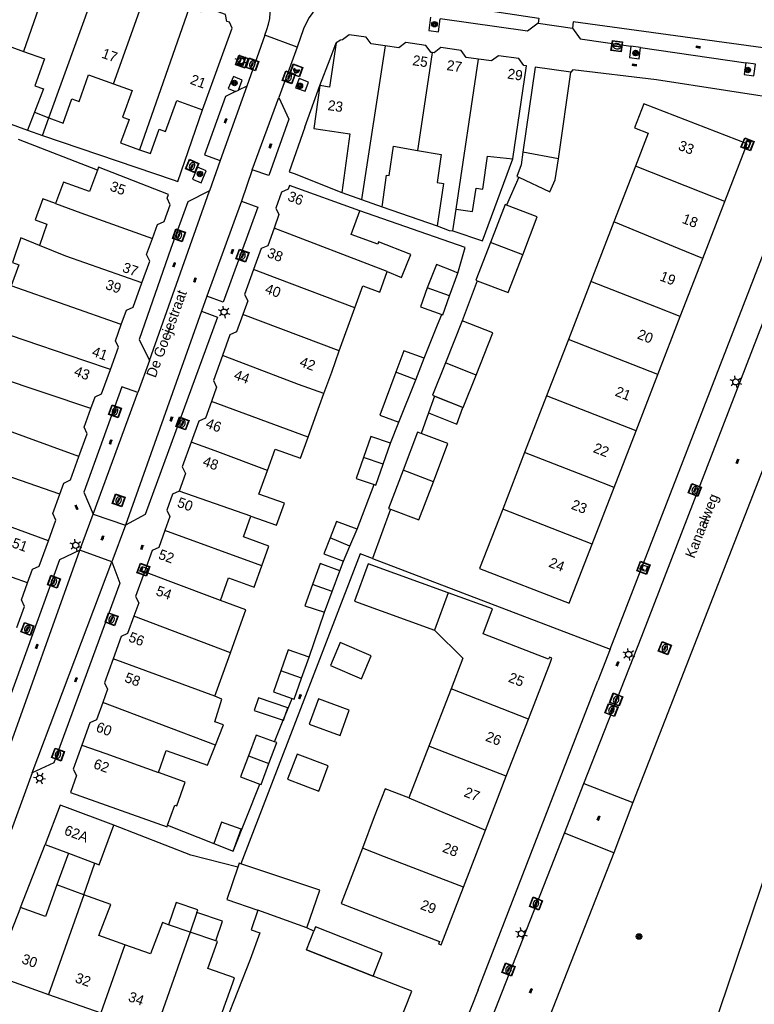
# Model space of a CAD drawing. Header units: metres. Extents: x 93870 to 95789, y 463036 to 464040.
# Tile 182 of 256: x 95074 to 95146, y 463090 to 463187. Entities that reach past the tile are written whole.
import ezdxf
from ezdxf.enums import TextEntityAlignment as Align

# ---------------------------------------------------------------- set-up
doc = ezdxf.new("R2010")
doc.units = ezdxf.units.M
doc.header["$LTSCALE"] = 25.4
for name, color, linetype in [('B_BEBOUWINGSGRENS_0', 1, 'Continuous'), ('B_LUIFEL_1', 200, 'Continuous'), ('B_TUSSENMUUR_0', 7, 'Continuous'), ('Q_BETAALAUTOMAAT_0', 7, 'Continuous'), ('Q_BOOM_0', 3, 'Continuous'), ('Q_BRANDKRAAN_0', 5, 'Continuous'), ('Q_CAI-KAST_0', 10, 'Continuous'), ('Q_INSPECTIE_OF_RIOOLPUT_0', 253, 'Continuous'), ('Q_KOLK_0', 254, 'Continuous'), ('Q_LICHTMAST_0', 2, 'Continuous'), ('Q_STRAATNAAMBORD_0', 7, 'Continuous'), ('S_GBKN_SYMBOOL_OV_GROOT_0', 7, 'Continuous'), ('T_CULTUURGRENS_0', 76, 'Continuous'), ('T_HEK_0', 57, 'Continuous'), ('T_MUUR_30CM_0', 10, 'Continuous'), ('V_WEGGRENS_0', 7, 'Continuous'), ('Z_GBKN_HUISNUMMER_0', 252, 'Continuous'), ('Z_STRAATNAAM_0', 252, 'Continuous')]:
    doc.layers.add(name, color=color, linetype=linetype)

# ---------------------------------------------------------------- blocks, each defined once
blk = doc.blocks.new('Q_STRAATNAAMBORD')
for points in [[(-0.5, 0.5), (0.5, 0.5), (0.5, -0.5), (-0.5, -0.5)], [(-0.369, 0.22), (0.358, 0.22), (0.358, -0.214), (-0.369, -0.214)]]:
    blk.add_lwpolyline(points, close=True)
for points in [[(-0.442, 0.464), (0.438, 0.464, -0.414214), (0.459, 0.442), (0.459, -0.437, -0.414214), (0.438, -0.459), (-0.442, -0.459, -0.414214), (-0.463, -0.437), (-0.463, 0.442), (-0.463, 0.444), (-0.463, 0.446), (-0.463, 0.448), (-0.462, 0.45), (-0.461, 0.451), (-0.46, 0.453), (-0.459, 0.455), (-0.458, 0.456), (-0.457, 0.457), (-0.456, 0.459), (-0.454, 0.46), (-0.453, 0.461), (-0.451, 0.462), (-0.449, 0.462), (-0.447, 0.463), (-0.446, 0.463), (-0.444, 0.464), (-0.442, 0.464)], [(-0.287, 0.16), (0.281, 0.16, -0.414214), (0.303, 0.139), (0.303, -0.134, -0.414214), (0.281, -0.156), (-0.287, -0.156, -0.414214), (-0.308, -0.134), (-0.308, 0.139), (-0.308, 0.14), (-0.308, 0.142), (-0.307, 0.144), (-0.307, 0.146), (-0.306, 0.148), (-0.305, 0.149), (-0.304, 0.151), (-0.303, 0.152), (-0.302, 0.154), (-0.3, 0.155), (-0.299, 0.156), (-0.297, 0.157), (-0.296, 0.158), (-0.294, 0.159), (-0.292, 0.159), (-0.29, 0.16), (-0.288, 0.16), (-0.287, 0.16)]]:
    blk.add_lwpolyline(points, format="xyb")
blk = doc.blocks.new('Q_CAI-KAST')
for points in [[(-0.5, 0.5), (0.5, 0.5), (0.5, -0.5), (-0.5, -0.5)], [(-0.262, 0.264), (0.25, 0.264), (0.25, 0.187), (-0.262, 0.187)], [(-0.262, 0.107), (0.25, 0.107), (0.25, -0.332), (-0.262, -0.332)]]:
    blk.add_lwpolyline(points, close=True)
blk.add_lwpolyline([(-0.442, 0.464), (0.438, 0.464, -0.414214), (0.459, 0.442), (0.459, -0.437, -0.414214), (0.438, -0.459), (-0.442, -0.459, -0.414214), (-0.463, -0.437), (-0.463, 0.442), (-0.463, 0.444), (-0.463, 0.446), (-0.463, 0.448), (-0.462, 0.45), (-0.461, 0.451), (-0.46, 0.453), (-0.459, 0.455), (-0.458, 0.456), (-0.457, 0.457), (-0.456, 0.459), (-0.454, 0.46), (-0.453, 0.461), (-0.451, 0.462), (-0.449, 0.462), (-0.447, 0.463), (-0.446, 0.463), (-0.444, 0.464), (-0.442, 0.464)], format="xyb")
blk.add_circle((-0.177, -0.034), 0.0354)
blk = doc.blocks.new('Q_LICHTMAST')
for points in [[(-0.26, 0.15), (-0.52, 0.3)], [(0, 0.3), (0, 0.6)], [(0.26, 0.15), (0.52, 0.3)], [(-0.26, -0.15), (-0.52, -0.3)], [(0, -0.3), (0, -0.6)], [(0.26, -0.15), (0.52, -0.3)]]:
    blk.add_lwpolyline(points)
blk.add_circle((0, 0), 0.3)
blk = doc.blocks.new('Q_KOLK')
blk.add_lwpolyline([(-0.5, 0.5), (0.5, 0.5), (0.5, -0.5), (-0.5, -0.5)], close=True)
for points in [[(-0.442, 0.464), (0.438, 0.464, -0.414214), (0.459, 0.442), (0.459, -0.437, -0.414214), (0.438, -0.459), (-0.442, -0.459, -0.414214), (-0.463, -0.437), (-0.463, 0.442, -0.414214), (-0.442, 0.464)], [(-0.345, 0.105, 0.380426), (-0.276, -0.18)], [(-0.008, 0.266, 0.240218), (-0.345, 0.105)], [(-0.194, 0.045, 0.853344), (-0.194, -0.032)], [(0.331, 0.111, 0.240191), (-0.008, 0.266)], [(0.185, -0.032, 0.849746), (0.185, 0.045)], [(0.267, -0.176, 0.380426), (0.331, 0.111)], [(-0.276, -0.18, 0.148452), (0.012, -0.257)], [(0.012, -0.257, 0.131742), (0.267, -0.176)]]:
    blk.add_lwpolyline(points, format="xyb")
for points in [[(-0.194, 0.045), (0.185, 0.045)], [(0.185, -0.032), (-0.194, -0.032)]]:
    blk.add_lwpolyline(points)
blk = doc.blocks.new('Q_BRANDKRAAN')
blk.add_lwpolyline([(-0.5, 0.5), (0.5, 0.5), (0.5, -0.5), (-0.5, -0.5)], close=True)
for points in [[(-0.442, 0.464), (0.438, 0.464, -0.414214), (0.459, 0.442), (0.459, -0.437, -0.414214), (0.438, -0.459), (-0.442, -0.459, -0.414214), (-0.463, -0.437), (-0.463, 0.442), (-0.463, 0.444), (-0.463, 0.446), (-0.463, 0.448), (-0.462, 0.45), (-0.461, 0.451), (-0.46, 0.453), (-0.459, 0.455), (-0.458, 0.456), (-0.457, 0.457), (-0.456, 0.459), (-0.454, 0.46), (-0.453, 0.461), (-0.451, 0.462), (-0.449, 0.462), (-0.447, 0.463), (-0.446, 0.463), (-0.444, 0.464), (-0.442, 0.464)], [(-0.345, 0.105, 0.380426), (-0.276, -0.18)], [(-0.008, 0.266, 0.240218), (-0.345, 0.105)], [(-0.194, 0.045, 0.853344), (-0.194, -0.032)], [(0.331, 0.111, 0.240191), (-0.008, 0.266)], [(0.185, -0.032, 0.849746), (0.185, 0.045)], [(0.267, -0.176, 0.380426), (0.331, 0.111)], [(-0.276, -0.18, 0.148452), (0.012, -0.257)], [(0.012, -0.257, 0.131742), (0.267, -0.176)]]:
    blk.add_lwpolyline(points, format="xyb")
for points in [[(-0.194, 0.045), (0.185, 0.045)], [(0.185, -0.032), (-0.194, -0.032)]]:
    blk.add_lwpolyline(points)
blk = doc.blocks.new('Q_INSPECTIE_OF_RIOOLPUT')
blk.add_lwpolyline([(-0.5, 0.5), (0.5, 0.5), (0.5, -0.5), (-0.5, -0.5)], close=True)
for points in [[(-0.442, 0.464), (0.438, 0.464, -0.414214), (0.459, 0.442), (0.459, -0.437, -0.414214), (0.438, -0.459), (-0.442, -0.459, -0.414214), (-0.463, -0.437), (-0.463, 0.442), (-0.463, 0.444), (-0.463, 0.446), (-0.463, 0.448), (-0.462, 0.45), (-0.461, 0.451), (-0.46, 0.453), (-0.459, 0.455), (-0.458, 0.456), (-0.457, 0.457), (-0.456, 0.459), (-0.454, 0.46), (-0.453, 0.461), (-0.451, 0.462), (-0.449, 0.462), (-0.447, 0.463), (-0.446, 0.463), (-0.444, 0.464), (-0.442, 0.464)], [(-0.345, 0.105, 0.380426), (-0.276, -0.18)], [(-0.008, 0.266, 0.240218), (-0.345, 0.105)], [(-0.194, 0.045, 0.853344), (-0.194, -0.032)], [(0.331, 0.111, 0.240191), (-0.008, 0.266)], [(0.185, -0.032, 0.849746), (0.185, 0.045)], [(0.267, -0.176, 0.380426), (0.331, 0.111)], [(-0.276, -0.18, 0.148452), (0.012, -0.257)], [(0.012, -0.257, 0.131742), (0.267, -0.176)]]:
    blk.add_lwpolyline(points, format="xyb")
for points in [[(-0.194, 0.045), (0.185, 0.045)], [(0.185, -0.032), (-0.194, -0.032)]]:
    blk.add_lwpolyline(points)
blk = doc.blocks.new('Q_BETAALAUTOMAAT')
blk.add_lwpolyline([(-0.5, 0.5), (0.5, 0.5), (0.5, -0.5), (-0.5, -0.5)], close=True)
for points in [[(-0.442, 0.464), (0.438, 0.464, -0.414214), (0.459, 0.442), (0.459, -0.437, -0.414214), (0.438, -0.459), (-0.442, -0.459, -0.414214), (-0.463, -0.437), (-0.463, 0.442), (-0.463, 0.444), (-0.463, 0.446), (-0.463, 0.448), (-0.462, 0.45), (-0.461, 0.451), (-0.46, 0.453), (-0.459, 0.455), (-0.458, 0.456), (-0.457, 0.457), (-0.456, 0.459), (-0.454, 0.46), (-0.453, 0.461), (-0.451, 0.462), (-0.449, 0.462), (-0.447, 0.463), (-0.446, 0.463), (-0.444, 0.464), (-0.442, 0.464)], [(-0.203, 0.032, 0.050902), (-0.201, -0.03)], [(-0.002, 0.295, 0.299915), (-0.19, 0.099)], [(-0.112, 0.032, 0.069027), (-0.112, -0.03)], [(0.002, 0.2, 0.158079), (-0.093, 0.099)], [(0.146, 0.286, 0.138529), (-0.002, 0.295)], [(0.137, 0.201, 0.200552), (0.002, 0.2)], [(-0.185, -0.097, 0.345501), (0.016, -0.284)], [(-0.091, -0.097, 0.158478), (0.007, -0.196)], [(0.007, -0.196, 0.260272), (0.133, -0.183)], [(0.016, -0.284, 0.17253), (0.151, -0.265)]]:
    blk.add_lwpolyline(points, format="xyb")
for points in [[(-0.203, 0.032), (-0.268, 0.032), (-0.268, 0.099)], [(-0.268, 0.099), (-0.19, 0.099)], [(0.057, 0.032), (-0.112, 0.032)], [(-0.093, 0.099), (0.057, 0.099)], [(0.057, 0.099), (0.057, 0.032)], [(0.146, 0.286), (0.137, 0.201)], [(-0.185, -0.097), (-0.268, -0.097), (-0.268, -0.03)], [(-0.268, -0.03), (-0.201, -0.03)], [(-0.112, -0.03), (0.057, -0.03)], [(0.057, -0.097), (-0.091, -0.097)], [(0.057, -0.03), (0.057, -0.097)], [(0.133, -0.183), (0.151, -0.265)]]:
    blk.add_lwpolyline(points)
blk = doc.blocks.new('Q_BOOM')
for radius in [0.27, 0.18, 0.09]:
    blk.add_circle((0, 0), radius)
blk = doc.blocks.new('S_GBKN_SYMBOOL_OV_GROOT')
for points in [[(-0.21875, 0.0625), (0.21875, 0.0625)], [(-0.21875, 0), (0.21875, 0)], [(-0.1875, 0.0625), (-0.1875, 0)], [(-0.125, 0.09375), (-0.125, 0.0625)], [(-0.125, 0), (-0.125, -0.0625)], [(-0.0625, 0.0625), (-0.0625, 0)], [(0, 0.09375), (0, 0.0625)], [(0, 0), (0, -0.0625)], [(0.0625, 0.0625), (0.0625, 0)], [(0.125, 0.09375), (0.125, 0.0625)], [(0.125, 0), (0.125, -0.0625)], [(0.1875, 0.0625), (0.1875, 0)], [(-0.21875, -0.0625), (0.21875, -0.0625)], [(-0.1875, -0.0625), (-0.1875, -0.09375)], [(-0.0625, -0.0625), (-0.0625, -0.09375)], [(0.0625, -0.0625), (0.0625, -0.09375)], [(0.1875, -0.0625), (0.1875, -0.09375)]]:
    blk.add_lwpolyline(points)

msp = doc.modelspace()

# ---------------------------------------------------------------- linework, layer by layer
at = {"layer": 'B_BEBOUWINGSGRENS_0'}
for p, q in [((95091.529, 463177.987), (95094.429, 463186.017)), ((95121.99, 463173.2), (95123.348, 463182.312)), ((95124.185, 463182.195), (95122.977, 463173.823)), ((95127.7, 463181.7), (95124.185, 463182.195)), ((95126.47, 463173.196), (95127.7, 463181.7)), ((95103.06, 463180.39), (95102.44, 463176.16)), ((95075.018, 463177.77), (95076.419, 463177.217)), ((95142.825, 463169.006), (95145.02, 463174.67)), ((95134.049, 463172.471), (95131.926, 463166.989)), ((95106.96, 463168.07), (95100.06, 463170.56)), ((95105.202, 463169.89), (95107.133, 463169.197)), ((95107.133, 463169.197), (95109.16, 463168.47)), ((95116.113, 463166.107), (95116.433, 463168.247)), ((95140.657, 463163.411), (95142.825, 463169.006)), ((95131.926, 463166.989), (95129.662, 463161.145)), ((95138.444, 463157.703), (95140.657, 463163.411)), ((95115.787, 463159.712), (95116.6, 463161.97)), ((95129.662, 463161.145), (95127.452, 463155.44)), ((95104.957, 463154.314), (95106.487, 463158.563)), ((95136.237, 463152.006), (95138.444, 463157.703)), ((95117.022, 463157.288), (95115.371, 463153.157)), ((95127.452, 463155.44), (95125.311, 463149.912)), ((95112.46, 463151.484), (95113.3, 463153.59)), ((95134.096, 463146.481), (95136.237, 463152.006)), ((95110.8, 463147.309), (95112.46, 463151.484)), ((95125.311, 463149.912), (95123.155, 463144.347)), ((95131.936, 463140.91), (95134.096, 463146.481)), ((95109.259, 463143.183), (95109.98, 463145.24)), ((95123.155, 463144.347), (95120.999, 463138.781)), ((95129.777, 463135.338), (95131.936, 463140.91)), ((95106.002, 463135.144), (95106.704, 463136.804)), ((95105.368, 463133.661), (95106.002, 463135.144)), ((95104.254, 463130.681), (95104.996, 463132.702)), ((95103.511, 463128.659), (95104.254, 463130.681)), ((95114.31, 463126.88), (95117.077, 463124.126)), ((95101.26, 463122.165), (95101.99, 463124.23)), ((95117.077, 463124.126), (95115.93, 463121.117)), ((95115.93, 463121.117), (95113.76, 463115.511)), ((95121.356, 463112.55), (95123.522, 463118.147)), ((95113.76, 463115.511), (95111.79, 463110.42)), ((95089.83, 463111.95), (95087.19, 463112.9)), ((95119.299, 463107.233), (95121.356, 463112.55)), ((95082.83, 463107.721), (95078.013, 463109.53)), ((95117.137, 463101.644), (95119.299, 463107.233)), ((95076.089, 463105.832), (95078.38, 463104.972)), ((95092.638, 463105.941), (95094.529, 463105.192)), ((95078.38, 463104.972), (95080.956, 463104.004)), ((95079.862, 463100.905), (95077.217, 463101.875)), ((95073.649, 463099.633), (95071.03, 463093.017)), ((95088.941, 463100.133), (95088.195, 463097.958)), ((95101.762, 463097.646), (95096.96, 463099.37)), ((95090.316, 463097.23), (95088.195, 463097.958)), ((95102.457, 463097.336), (95101.762, 463097.646)), ((95092.832, 463096.367), (95090.316, 463097.23)), ((95101.73, 463095.5), (95102.457, 463097.336)), ((95108.276, 463092.917), (95101.73, 463095.5)), ((95071.03, 463093.017), (95076.405, 463091.109)), ((95076.405, 463091.109), (95081.529, 463089.29))]:
    msp.add_line(p, q, dxfattribs=at)
for points in [[(95094.429, 463186.017), (95094.159, 463186.597), (95093.919, 463186.687), (95093.779, 463187.377), (95091.899, 463188.057), (95091.359, 463187.607), (95090.229, 463188.018)], [(95109.447, 463184.28), (95108.1, 463184.47), (95107.59, 463185.15), (95105.93, 463185.38), (95105.26, 463184.87), (95105.07, 463184.84), (95104.65, 463184.57)], [(95068.503, 463178.116), (95069.969, 463182.207), (95070.709, 463181.937), (95071.659, 463184.567), (95073.958, 463183.737)], [(95073.958, 463183.737), (95076.009, 463182.997), (95075.057, 463180.371), (95075.905, 463180.064), (95075.018, 463177.77)], [(95104.65, 463184.57), (95104.01, 463180.24), (95103.06, 463180.39)], [(95114.069, 463183.627), (95113.97, 463183.64), (95113.46, 463184.32), (95111.48, 463184.6), (95110.8, 463184.09), (95109.447, 463184.28)], [(95118.639, 463182.979), (95117.43, 463183.15), (95116.92, 463183.83), (95114.94, 463184.11), (95114.27, 463183.6), (95114.069, 463183.627)], [(95123.348, 463182.312), (95123.08, 463182.35), (95122.57, 463183.03), (95120.59, 463183.31), (95119.91, 463182.8), (95118.639, 463182.979)], [(95076.419, 463177.217), (95077.849, 463176.697), (95078.699, 463179.067), (95079.399, 463178.817), (95080.339, 463181.447), (95082.791, 463180.565)], [(95082.791, 463180.565), (95084.619, 463179.907), (95083.679, 463177.277), (95084.309, 463177.057), (95083.479, 463174.747), (95085.354, 463174.075)], [(95085.354, 463174.075), (95086.409, 463173.697), (95087.279, 463176.097), (95087.899, 463175.877), (95088.989, 463178.907), (95091.529, 463177.987)], [(95145.02, 463174.67), (95134.85, 463178.6), (95133.94, 463176.23), (95135.3, 463175.7), (95134.049, 463172.471)], [(95102.44, 463176.16), (95105.98, 463175.63), (95105.202, 463169.89)], [(95109.16, 463168.47), (95109.6, 463171.59), (95109.85, 463171.55), (95110.27, 463174.44), (95112.635, 463174.017)], [(95112.635, 463174.017), (95114.97, 463173.6), (95114.57, 463170.85), (95115.19, 463170.76), (95114.58, 463166.6)], [(95116.433, 463168.247), (95118.049, 463168.005), (95118.39, 463170.29), (95119.04, 463170.2), (95119.51, 463173.44), (95121.99, 463173.2)], [(95122.977, 463173.823), (95122.8, 463172.6), (95122.4, 463171.45), (95122.57, 463171.371)], [(95122.57, 463171.371), (95125.63, 463169.95), (95126.17, 463171.12), (95126.47, 463173.196)], [(95088.17, 463169.69), (95081.31, 463172.36), (95081.203, 463172.065)], [(95081.203, 463172.065), (95080.44, 463169.97), (95077.88, 463170.9), (95077.101, 463168.784)], [(95100.06, 463170.56), (95099.93, 463170.2), (95099.28, 463169.91), (95098.72, 463168.34), (95099.03, 463167.71), (95098.556, 463166.39)], [(95077.101, 463168.784), (95075.84, 463169.24), (95075.1, 463167.19), (95076.254, 463166.772), (95075.515, 463164.684)], [(95086.602, 463165.363), (95087.1, 463166.74), (95087.75, 463167.04), (95088.35, 463168.68), (95088.04, 463169.32), (95088.17, 463169.69)], [(95121.373, 463168.645), (95121.23, 463168.7), (95119.805, 463164.98)], [(95122.965, 463163.77), (95124.39, 463167.49), (95121.373, 463168.645)], [(95109.66, 463162.11), (95111.078, 463161.53), (95111.996, 463163.775), (95108.82, 463165.02), (95108.75, 463164.81), (95106.13, 463165.75), (95106.96, 463168.07)], [(95098.556, 463166.39), (95097.93, 463164.65), (95097.28, 463164.37), (95096.539, 463162.312)], [(95114.58, 463166.6), (95115.75, 463166.16), (95116.113, 463166.107)], [(95075.515, 463164.684), (95073.696, 463165.419), (95072.883, 463163.013), (95073.5, 463162.78), (95072.75, 463160.7)], [(95085.566, 463160.993), (95086.34, 463163.14), (95086.03, 463163.78), (95086.602, 463165.363)], [(95119.805, 463164.98), (95118.38, 463161.26), (95118.503, 463161.213)], [(95118.503, 463161.213), (95121.54, 463160.05), (95122.965, 463163.77)], [(95116.6, 463161.97), (95116.173, 463162.137), (95114.499, 463162.793), (95113.6, 463160.5)], [(95096.539, 463162.312), (95095.66, 463159.87), (95095.97, 463159.23), (95095.484, 463157.888)], [(95106.487, 463158.563), (95107.257, 463160.702), (95108.93, 463160.1), (95109.66, 463162.11)], [(95083.55, 463156.922), (95084.06, 463158.33), (95084.71, 463158.62), (95085.566, 463160.993)], [(95113.6, 463160.5), (95112.94, 463158.65), (95115.015, 463157.898)], [(95115.015, 463157.898), (95115.12, 463157.86), (95115.787, 463159.712)], [(95095.484, 463157.888), (95094.87, 463156.19), (95094.22, 463155.9), (95093.484, 463153.854)], [(95082.483, 463152.477), (95083.28, 463154.67), (95082.97, 463155.32), (95083.55, 463156.922)], [(95118.393, 463151.951), (95120.041, 463156.082), (95117.022, 463157.288)], [(95093.484, 463153.854), (95092.6, 463151.4), (95092.91, 463150.77), (95092.4, 463149.343)], [(95103.45, 463150.131), (95104.21, 463152.24), (95104.957, 463154.314)], [(95113.3, 463153.59), (95111.29, 463154.33), (95110.515, 463152.218)], [(95115.371, 463153.157), (95114.1, 463149.97), (95114.302, 463149.889)], [(95080.556, 463148.668), (95080.97, 463149.81), (95081.62, 463150.1), (95082.483, 463152.477)], [(95110.515, 463152.218), (95108.948, 463148.01), (95110.8, 463147.309)], [(95114.302, 463149.889), (95117.12, 463148.76), (95118.393, 463151.951)], [(95101.906, 463145.848), (95102.6, 463147.78), (95103.45, 463150.131)], [(95092.4, 463149.343), (95091.82, 463147.72), (95091.17, 463147.43), (95090.424, 463145.365)], [(95079.392, 463143.942), (95080.2, 463146.18), (95079.89, 463146.83), (95080.556, 463148.668)], [(95112.993, 463146.213), (95112.63, 463146.35), (95111.215, 463142.595)], [(95114.194, 463141.472), (95115.61, 463145.23), (95112.993, 463146.213)], [(95090.424, 463145.365), (95089.54, 463142.92), (95089.85, 463142.28), (95089.22, 463140.54)], [(95097.902, 463142.585), (95098.66, 463144.68), (95101.16, 463143.77), (95101.906, 463145.848)], [(95109.98, 463145.24), (95108.06, 463145.91), (95107.34, 463143.855)], [(95077.512, 463140.243), (95077.91, 463141.34), (95078.56, 463141.64), (95079.392, 463143.942)], [(95107.34, 463143.855), (95106.62, 463141.8), (95108.379, 463141.186)], [(95108.379, 463141.186), (95108.54, 463141.13), (95109.259, 463143.183)], [(95096.28, 463138.09), (95098.78, 463137.19), (95099.56, 463139.36), (95097.06, 463140.26), (95097.902, 463142.585)], [(95111.215, 463142.595), (95109.8, 463138.84), (95109.969, 463138.777)], [(95109.969, 463138.777), (95112.78, 463137.72), (95114.194, 463141.472)], [(95076.397, 463135.671), (95077.13, 463137.69), (95076.82, 463138.34), (95077.512, 463140.243)], [(95089.22, 463140.54), (95088.58, 463140.25), (95088.01, 463138.69), (95088.33, 463138.05), (95087.834, 463136.676)], [(95120.999, 463138.781), (95118.74, 463132.95), (95127.53, 463129.54), (95129.777, 463135.338)], [(95097.342, 463133.211), (95098.04, 463135.15), (95095.54, 463136.05), (95096.28, 463138.09)], [(95106.704, 463136.804), (95104.697, 463137.546), (95104.071, 463135.96)], [(95087.834, 463136.676), (95087.23, 463135), (95086.58, 463134.72), (95085.824, 463132.625)], [(95074.354, 463131.528), (95074.84, 463132.87), (95075.49, 463133.17), (95076.397, 463135.671)], [(95104.071, 463135.96), (95103.445, 463134.374), (95105.368, 463133.661)], [(95104.996, 463132.702), (95103.089, 463133.428), (95102.338, 463131.385)], [(95085.824, 463132.625), (95084.95, 463130.2), (95085.26, 463129.57), (95084.793, 463128.276)], [(95093.294, 463129.816), (95094.09, 463132.02), (95096.59, 463131.12), (95097.342, 463133.211)], [(95115.64, 463130.559), (95107.78, 463133.4), (95106.45, 463129.73), (95114.31, 463126.88)], [(95073.308, 463127.15), (95074.06, 463129.22), (95073.75, 463129.86), (95074.354, 463131.528)], [(95102.338, 463131.385), (95101.568, 463129.29), (95103.511, 463128.659)], [(95123.522, 463118.147), (95125.685, 463123.739), (95125.84, 463124.14), (95125.59, 463124.24), (95125.51, 463124.03), (95119.094, 463126.518), (95120.006, 463128.981), (95115.64, 463130.559)], [(95094.263, 463124.664), (95094.99, 463126.68), (95095.781, 463128.881), (95093.294, 463129.816)], [(95084.793, 463128.276), (95084.17, 463126.55), (95083.53, 463126.26), (95082.746, 463124.089)], [(95101.99, 463124.23), (95099.94, 463124.96), (95099.21, 463122.895)], [(95108.1, 463124.36), (95105.05, 463125.67), (95104.09, 463123.42)], [(95082.746, 463124.089), (95081.89, 463121.72), (95082.2, 463121.08), (95081.732, 463119.776)], [(95092.722, 463120.393), (95093.54, 463122.66), (95094.263, 463124.664)], [(95104.09, 463123.42), (95107.15, 463122.12), (95108.1, 463124.36)], [(95099.21, 463122.895), (95098.48, 463120.83), (95100.343, 463120.167)], [(95100.343, 463120.167), (95100.53, 463120.1), (95101.26, 463122.165)], [(95092.8, 463115.606), (95093.59, 463117.59), (95092.743, 463117.897), (95093.434, 463120.119), (95092.722, 463120.393)], [(95105.93, 463119.03), (95102.9, 463120.14), (95102, 463117.66)], [(95081.732, 463119.776), (95081.12, 463118.07), (95080.47, 463117.79), (95079.683, 463115.606)], [(95102, 463117.66), (95105.03, 463116.55), (95105.93, 463119.03)], [(95098.585, 463115.933), (95096.8, 463116.59), (95096.035, 463114.53)], [(95079.683, 463115.606), (95078.83, 463113.24), (95079.14, 463112.61), (95078.55, 463110.96)], [(95087.19, 463112.9), (95087.97, 463115.08), (95092.01, 463113.62), (95092.8, 463115.606)], [(95098.04, 463113.785), (95098.81, 463115.85), (95098.585, 463115.933)], [(95096.035, 463114.53), (95095.27, 463112.47), (95097.143, 463111.768)], [(95103.88, 463113.55), (95100.81, 463114.71), (95099.88, 463112.25)], [(95097.143, 463111.768), (95097.27, 463111.72), (95098.04, 463113.785)], [(95099.88, 463112.25), (95102.94, 463111.09), (95103.88, 463113.55)], [(95088.101, 463107.74), (95088.8, 463109.7), (95088.99, 463109.63), (95089.83, 463111.95)], [(95111.79, 463110.42), (95109.47, 463111.32), (95108.39, 463108.54), (95107.238, 463105.465)], [(95078.55, 463110.96), (95088.04, 463107.57), (95088.101, 463107.74)], [(95078.013, 463109.53), (95077.541, 463109.707), (95076.089, 463105.832)], [(95080.956, 463104.004), (95081.375, 463103.847), (95082.83, 463107.721)], [(95094.529, 463105.192), (95095.31, 463107.334), (95093.399, 463108.016), (95092.638, 463105.941)], [(95107.238, 463105.465), (95105.14, 463100.035), (95114.78, 463096.3), (95114.7, 463096.09), (95114.95, 463095.99), (95117.137, 463101.644)], [(95094.986, 463103.601), (95093.92, 463100.44), (95096.96, 463099.37)], [(95095.3, 463103.94), (95095.12, 463104), (95094.986, 463103.601)], [(95101.762, 463097.646), (95103.04, 463101.34), (95095.3, 463103.94)], [(95077.217, 463101.875), (95076.094, 463098.756), (95073.649, 463099.633)], [(95083.895, 463095.993), (95081.361, 463096.89), (95082.507, 463099.934), (95079.862, 463100.905)], [(95090.98, 463099.156), (95091.065, 463099.405), (95088.941, 463100.133)], [(95092.832, 463096.367), (95093.493, 463098.294), (95090.98, 463099.156)], [(95096.96, 463099.37), (95096.305, 463097.461), (95097.151, 463097.155), (95096.207, 463094.549), (95093.793, 463088.379)], [(95088.195, 463097.958), (95087.591, 463098.165), (95086.428, 463095.096), (95083.895, 463095.993)], [(95093.207, 463088.609), (95094.49, 463092.24), (95094.67, 463092.752), (95092.058, 463093.668), (95092.986, 463096.314), (95092.832, 463096.367)], [(95102.144, 463087.338), (95104.786, 463086.295), (95106.14, 463085.76), (95105.85, 463085.05), (95108.48, 463084.01), (95108.76, 463084.72), (95109.33, 463084.49), (95112.07, 463091.42), (95108.276, 463092.917)]]:
    msp.add_lwpolyline(points, dxfattribs=at)
at = {"layer": 'B_LUIFEL_1'}
for p, q in [((95075.018, 463177.77), (95074.338, 463176.011)), ((95075.802, 463175.49), (95076.419, 463177.217)), ((95074.338, 463176.011), (95075.802, 463175.49)), ((95117.092, 463148.771), (95114.302, 463149.889)), ((95099.458, 463118.036), (95099.491, 463118.025)), ((95099.491, 463118.025), (95099.648, 463118.492)), ((95078.38, 463104.972), (95077.217, 463101.875)), ((95079.862, 463100.905), (95080.956, 463104.004)), ((95101.73, 463095.5), (95108.276, 463092.917)), ((95108.276, 463092.917), (95108.276, 463092.917))]:
    msp.add_line(p, q, dxfattribs=at)
for points in [[(95114.302, 463149.889), (95113.709, 463148.225), (95113.709, 463148.225)], [(95113.709, 463148.225), (95116.5, 463147.107), (95117.092, 463148.771)], [(95099.648, 463118.492), (95099.91, 463119.275), (95097.018, 463120.244), (95096.6, 463118.993), (95099.458, 463118.036)], [(95108.276, 463092.917), (95109.166, 463095.174), (95102.623, 463097.756), (95102.457, 463097.336)]]:
    msp.add_lwpolyline(points, dxfattribs=at)
at = {"layer": 'B_TUSSENMUUR_0'}
for p, q in [((95076.419, 463177.217), (95081.486, 463191.174)), ((95090.229, 463188.018), (95085.354, 463174.075)), ((95109.447, 463184.28), (95107.133, 463169.197)), ((95116.433, 463168.247), (95118.639, 463182.979)), ((95126.47, 463173.196), (95122.977, 463173.823)), ((95077.101, 463168.784), (95079.57, 463167.89)), ((95079.57, 463167.89), (95086.602, 463165.363)), ((95109.66, 463162.11), (95098.556, 463166.39)), ((95122.965, 463163.77), (95119.805, 463164.98)), ((95083.55, 463156.922), (95072.75, 463160.7)), ((95115.787, 463159.712), (95113.6, 463160.5)), ((95104.957, 463154.314), (95095.484, 463157.888)), ((95136.237, 463152.006), (95127.452, 463155.44)), ((95118.393, 463151.951), (95115.371, 463153.157)), ((95080.556, 463148.668), (95069.703, 463152.3)), ((95112.46, 463151.484), (95110.515, 463152.218)), ((95134.096, 463146.481), (95125.311, 463149.912)), ((95101.906, 463145.848), (95092.4, 463149.343)), ((95079.392, 463143.942), (95068.937, 463147.756)), ((95077.512, 463140.243), (95067.409, 463143.734)), ((95109.259, 463143.183), (95107.34, 463143.855)), ((95114.194, 463141.472), (95111.215, 463142.595)), ((95096.28, 463138.09), (95089.22, 463140.54)), ((95129.777, 463135.338), (95120.999, 463138.781)), ((95097.342, 463133.211), (95087.834, 463136.676)), ((95106.002, 463135.144), (95104.071, 463135.96)), ((95074.354, 463131.528), (95064.858, 463134.945)), ((95104.254, 463130.681), (95102.338, 463131.385)), ((95115.64, 463130.559), (95114.31, 463126.88)), ((95094.263, 463124.664), (95084.793, 463128.276)), ((95092.722, 463120.393), (95082.746, 463124.089)), ((95101.26, 463122.165), (95099.21, 463122.895)), ((95123.522, 463118.147), (95115.93, 463121.117)), ((95092.8, 463115.606), (95081.732, 463119.776)), ((95121.356, 463112.55), (95113.76, 463115.511)), ((95096.035, 463114.53), (95098.04, 463113.785)), ((95111.79, 463110.42), (95119.299, 463107.233)), ((95079.862, 463100.905), (95076.405, 463091.109)), ((95090.98, 463099.156), (95090.316, 463097.23)), ((95090.316, 463097.23), (95086.847, 463087.402)), ((95083.895, 463095.993), (95081.529, 463089.29))]:
    msp.add_line(p, q, dxfattribs=at)
for points in [[(95077.081, 463192.757), (95076.433, 463190.886), (95073.958, 463183.737)], [(95082.791, 463180.565), (95085.325, 463187.679), (95085.991, 463189.548)], [(95114.069, 463183.627), (95113.77, 463181.621), (95112.635, 463174.017)], [(95142.825, 463169.006), (95140.5, 463169.924), (95134.049, 463172.471)], [(95140.657, 463163.411), (95138.342, 463164.36), (95131.926, 463166.989)], [(95085.566, 463160.993), (95078.105, 463163.638), (95075.515, 463164.684)], [(95106.487, 463158.563), (95098.866, 463161.435), (95096.539, 463162.312)], [(95138.444, 463157.703), (95136.116, 463158.615), (95129.662, 463161.145)], [(95082.483, 463152.477), (95079.979, 463153.332), (95072.66, 463155.83)], [(95103.45, 463150.131), (95100.949, 463151.033), (95095.815, 463152.973), (95093.484, 463153.854)], [(95097.902, 463142.585), (95092.756, 463144.498), (95090.424, 463145.365)], [(95131.936, 463140.91), (95129.608, 463141.821), (95123.155, 463144.347)], [(95076.397, 463135.671), (95068.89, 463138.406), (95066.441, 463139.299)], [(95093.294, 463129.816), (95088.153, 463131.749), (95085.824, 463132.625)], [(95079.683, 463115.606), (95082.024, 463114.762), (95087.19, 463112.9)], [(95117.137, 463101.644), (95109.398, 463104.63), (95107.238, 463105.465)]]:
    msp.add_lwpolyline(points, dxfattribs=at)
at = {"layer": 'T_CULTUURGRENS_0'}
msp.add_lwpolyline([(95160.716, 463157.421), (95158.004, 463150.27), (95154.274, 463125.063), (95137.555, 463075.549), (95126.495, 463042.882), (95125.339, 463039.532)], dxfattribs=at)
at = {"layer": 'T_HEK_0'}
for p, q in [((95108.229, 463133.927), (95131.553, 463125.014)), ((95131.553, 463125.014), (95130.351, 463121.912))]:
    msp.add_line(p, q, dxfattribs=at)
at = {"layer": 'T_MUUR_30CM_0'}
for p, q in [((95104.045, 463182.996), (95104.65, 463184.57)), ((95103.06, 463180.39), (95104.045, 463182.996)), ((95101.575, 463176.284), (95103.06, 463180.39)), ((95073.649, 463099.633), (95076.089, 463105.832)), ((95118.581, 463091.56), (95112.166, 463075.166))]:
    msp.add_line(p, q, dxfattribs=at)
at = {"layer": 'V_WEGGRENS_0'}
for p, q in [((95124.477, 463186.502), (95127.856, 463186.034)), ((95097.646, 463185.315), (95095.879, 463180.32)), ((95100.814, 463184.167), (95097.646, 463185.315)), ((95100.814, 463184.167), (95099.025, 463179.2)), ((95134.538, 463184.119), (95133.596, 463184.256)), ((95134.538, 463184.119), (95144.87, 463182.617)), ((95145.812, 463182.48), (95144.87, 463182.617)), ((95095.879, 463180.32), (95093.257, 463173.027)), ((95094.76, 463179.784), (95095.047, 463179.922)), ((95095.879, 463180.32), (95095.047, 463179.922)), ((95096.387, 463172.101), (95099.025, 463179.2)), ((95068.503, 463178.116), (95074.338, 463176.011)), ((95081.203, 463172.065), (95073.441, 463175.096)), ((95075.802, 463175.49), (95088.648, 463171.118)), ((95131.553, 463125.014), (95151.261, 463175.942)), ((95093.257, 463173.027), (95092.196, 463170.037)), ((95096.387, 463172.101), (95095.344, 463169.033)), ((95100.53, 463171.731), (95105.202, 463169.89)), ((95122.57, 463171.371), (95121.373, 463168.645)), ((95086.31, 463153.368), (95092.196, 463170.037)), ((95095.344, 463169.033), (95091.945, 463159.682)), ((95109.16, 463168.47), (95114.58, 463166.6)), ((95153.905, 463161.59), (95133.782, 463109.954)), ((95118.503, 463161.213), (95117.022, 463157.288)), ((95091.945, 463159.682), (95091.413, 463158.224)), ((95091.413, 463158.224), (95083.954, 463137.212)), ((95091.413, 463158.224), (95093.008, 463157.639)), ((95086.31, 463153.368), (95085.169, 463150.218)), ((95080.785, 463138.298), (95085.169, 463150.218)), ((95114.302, 463149.889), (95113.709, 463148.225)), ((95113.709, 463148.225), (95112.993, 463146.213)), ((95109.98, 463145.24), (95110.8, 463147.309)), ((95106.704, 463136.804), (95108.379, 463141.186)), ((95079.482, 463134.751), (95080.785, 463138.298)), ((95080.785, 463138.298), (95083.954, 463137.212)), ((95109.969, 463138.777), (95108.229, 463133.927)), ((95083.954, 463137.212), (95082.635, 463133.608)), ((95072.057, 463113.939), (95079.482, 463134.751)), ((95082.635, 463133.608), (95079.482, 463134.751)), ((95074.81, 463112.869), (95082.635, 463133.608)), ((95104.996, 463132.702), (95105.368, 463133.661)), ((95101.99, 463124.23), (95103.511, 463128.659)), ((95118.581, 463091.56), (95130.351, 463121.912)), ((95099.648, 463118.492), (95100.343, 463120.167)), ((95098.585, 463115.933), (95099.458, 463118.036)), ((95099.458, 463118.036), (95099.648, 463118.492)), ((95074.81, 463112.869), (95072.068, 463105.401)), ((95094.529, 463105.192), (95097.143, 463111.768)), ((95127.064, 463106.944), (95128.982, 463111.835)), ((95128.982, 463111.835), (95133.782, 463109.954)), ((95133.782, 463109.954), (95131.902, 463105.012)), ((95088.101, 463107.74), (95092.638, 463105.941)), ((95115.67, 463077.892), (95127.064, 463106.944)), ((95131.902, 463105.012), (95127.064, 463106.944)), ((95131.902, 463105.012), (95123.592, 463083.879))]:
    msp.add_line(p, q, dxfattribs=at)
for points in [[(95097.646, 463185.315), (95097.846, 463185.879), (95098.016, 463186.416), (95098.12, 463186.971), (95098.157, 463187.533), (95098.125, 463188.096), (95098.025, 463188.651), (95097.859, 463189.19), (95097.629, 463189.704), (95097.339, 463190.188), (95096.992, 463190.632), (95096.594, 463191.032), (95096.151, 463191.38), (95095.669, 463191.672), (95095.155, 463191.904), (95094.165, 463192.28)], [(95108.009, 463189.518), (95107.321, 463189.642), (95106.699, 463189.67), (95106.078, 463189.629), (95105.466, 463189.52), (95104.869, 463189.344), (95104.295, 463189.103), (95103.751, 463188.801), (95103.244, 463188.44), (95102.779, 463188.026), (95102.363, 463187.563), (95102.001, 463187.058), (95101.696, 463186.515), (95101.453, 463185.942), (95100.814, 463184.167)], [(95108.009, 463189.518), (95124.557, 463186.993), (95124.477, 463186.502)], [(95113.916, 463187.083), (95113.755, 463185.791), (95114.699, 463185.673), (95114.859, 463186.949)], [(95124.477, 463186.502), (95123.434, 463185.726), (95114.859, 463186.949)], [(95152.809, 463183.22), (95127.933, 463186.64), (95127.856, 463186.034)], [(95127.856, 463186.034), (95128.621, 463184.979), (95133.596, 463184.256)], [(95133.596, 463184.256), (95133.456, 463183.14), (95134.401, 463183.022), (95134.538, 463184.119)], [(95151.261, 463175.942), (95151.5, 463176.56), (95151.31, 463177.33), (95150.86, 463178.09), (95150.31, 463178.61), (95149.67, 463178.86), (95136.09, 463180.93), (95127.88, 463181.93), (95127.7, 463181.7)], [(95144.87, 463182.617), (95144.726, 463181.465), (95145.671, 463181.347), (95145.812, 463182.48)], [(95095.047, 463179.922), (95095.406, 463180.902), (95094.552, 463181.259), (95094.046, 463180.082), (95094.76, 463179.784)], [(95101.602, 463179.818), (95101.937, 463180.709), (95101.002, 463181.061), (95100.666, 463180.17), (95101.602, 463179.818)], [(95094.76, 463179.784), (95093.769, 463179.31), (95091.724, 463173.588), (95093.257, 463173.027)], [(95099.025, 463179.2), (95100.013, 463177.066), (95098.051, 463171.535), (95096.387, 463172.101)], [(95088.648, 463171.118), (95089.09, 463170.97), (95091.529, 463177.987)], [(95101.575, 463176.284), (95100.05, 463171.92), (95100.53, 463171.731)], [(95128.982, 463111.835), (95134.661, 463126.313), (95153.524, 463175.109)], [(95116.113, 463166.107), (95119.01, 463165.14), (95121.99, 463173.2)], [(95091.887, 463172.003), (95091.033, 463172.359), (95090.527, 463171.183), (95091.382, 463170.827), (95091.887, 463172.003)], [(95092.196, 463170.037), (95090.07, 463168.973), (95088.414, 463164.369), (95085.304, 463155.435), (95086.31, 463153.368)], [(95095.344, 463169.033), (95096.971, 463168.436), (95093.543, 463159.095), (95091.945, 463159.682)], [(95116.6, 463161.97), (95117.332, 463164.47), (95106.96, 463168.07)], [(95093.008, 463157.639), (95085.89, 463138.256), (95083.954, 463137.212)], [(95113.3, 463153.59), (95114.212, 463155.881), (95114.609, 463156.878), (95115.015, 463157.898)], [(95085.169, 463150.218), (95083.618, 463150.78), (95079.872, 463140.438), (95080.785, 463138.298)], [(95079.482, 463134.751), (95077.472, 463133.81), (95071.036, 463116.039), (95072.057, 463113.939)], [(95108.229, 463133.927), (95107.01, 463134.4), (95095.3, 463103.94)], [(95082.635, 463133.608), (95083.408, 463131.497), (95076.927, 463113.848), (95074.81, 463112.869)], [(95094.986, 463103.601), (95090.37, 463104.79), (95082.83, 463107.721)]]:
    msp.add_lwpolyline(points, dxfattribs=at)
at = {"layer": 'Z_STRAATNAAM_0'}
for p, q in [((95088.104, 463155.965), (95088.448, 463156.904)), ((95140.668, 463137.092), (95141.033, 463138.023))]:
    msp.add_line(p, q, dxfattribs=at)

# ---------------------------------------------------------------- block references
at = {"layer": 'Q_BETAALAUTOMAAT_0', "rotation": 70.19213773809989}
msp.add_blockref('Q_BETAALAUTOMAAT', (95100.743, 463181.868), dxfattribs=at)
at = {"layer": 'Q_BOOM_0'}
for p, rotation in [((95114.302, 463186.404), 82.89681685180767), ((95134.055, 463183.574), 82.88141198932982), ((95145.063, 463181.914), 82.87498365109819), ((95094.658, 463180.632), 66.73681449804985), ((95101.085, 463180.357), 159.3903070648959), ((95091.268, 463171.701), 66.76026140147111), ((95134.39, 463096.798), 68.53406346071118)]:
    msp.add_blockref('Q_BOOM', p, dxfattribs=dict(at, rotation=rotation))
at = {"layer": 'Q_BRANDKRAAN_0'}
for p, rotation in [((95090.51, 463172.479), 66.71913867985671), ((95074.33, 463127.011), 70.09148348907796), ((95121.576, 463093.559), 68.58522068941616)]:
    msp.add_blockref('Q_BRANDKRAAN', p, dxfattribs=dict(at, rotation=rotation))
at = {"layer": 'Q_CAI-KAST_0'}
for p, rotation in [((95085.721, 463132.827), 70.15755566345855), ((95134.821, 463133.017), 68.84467408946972)]:
    msp.add_blockref('Q_CAI-KAST', p, dxfattribs=dict(at, rotation=rotation))
at = {"layer": 'Q_INSPECTIE_OF_RIOOLPUT_0'}
for p, rotation in [((95083.289, 463139.64), 70.45576729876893), ((95136.927, 463125.125), 68.58239014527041)]:
    msp.add_blockref('Q_INSPECTIE_OF_RIOOLPUT', p, dxfattribs=dict(at, rotation=rotation))
at = {"layer": 'Q_KOLK_0'}
for p, rotation in [((95132.199, 463184.249), 171.7312842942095), ((95096.414, 463182.452), 70.51857559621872), ((95099.997, 463181.193), 70.19213773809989), ((95089.216, 463165.67), 70.21698968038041), ((95095.452, 463163.671), 69.84765783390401), ((95082.938, 463148.378), 70.0889882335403), ((95089.563, 463147.195), 69.83529999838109), ((95139.87, 463140.65), 68.8650647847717), ((95076.945, 463131.647), 70.09148348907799), ((95082.601, 463127.96), 69.8359433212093), ((95132.146, 463120.069), 68.58239014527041), ((95131.687, 463119.046), 68.58239014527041), ((95077.338, 463114.672), 69.83594332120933), ((95124.271, 463100.036), 68.58522068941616)]:
    msp.add_blockref('Q_KOLK', p, dxfattribs=dict(at, rotation=rotation))
at = {"layer": 'Q_LICHTMAST_0'}
for p, rotation in [((95095.29, 463182.821), 70.51857559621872), ((95093.648, 463158.133), 69.83529999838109), ((95143.889, 463151.277), 68.8650647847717), ((95079.083, 463135.224), 69.82905612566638), ((95133.375, 463124.507), 68.58239014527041), ((95075.526, 463112.351), 24.8180330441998), ((95122.845, 463097.081), 68.58522068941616)]:
    msp.add_blockref('Q_LICHTMAST', p, dxfattribs=dict(at, rotation=rotation))
at = {"layer": 'Q_STRAATNAAMBORD_0'}
for p, rotation in [((95095.396, 463182.738), 70.51857559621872), ((95145.047, 463174.602), 68.81689149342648)]:
    msp.add_blockref('Q_STRAATNAAMBORD', p, dxfattribs=dict(at, rotation=rotation))
at = {"layer": 'S_GBKN_SYMBOOL_OV_GROOT_0'}
for p, rotation in [((95140.209, 463184.147), 172.1719407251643), ((95133.946, 463182.39), 172.8824459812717), ((95093.801, 463176.934), 70.22533042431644), ((95098.2, 463174.467), 70.46898432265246), ((95094.458, 463164.092), 70.02427334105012), ((95088.75, 463162.791), 70.80656617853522), ((95090.799, 463161.289), 70.55133545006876), ((95088.481, 463147.638), 70.45576729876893), ((95082.52, 463145.383), 70.0889882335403), ((95144.062, 463143.484), 68.8650647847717), ((95079.163, 463138.956), 113.1048168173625), ((95081.718, 463135.959), 69.89827148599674), ((95085.593, 463135.04), 70.15755566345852), ((95075.259, 463125.307), 70.36536215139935), ((95132.292, 463123.597), 68.81905198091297), ((95079.109, 463122.026), 69.8359433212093), ((95101.099, 463120.367), 70.53094363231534), ((95130.423, 463108.436), 68.58742868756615), ((95123.786, 463091.479), 68.58522068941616)]:
    msp.add_blockref('S_GBKN_SYMBOOL_OV_GROOT', p, dxfattribs=dict(at, rotation=rotation))

# ---------------------------------------------------------------- texts
at = {"layer": 'Z_GBKN_HUISNUMMER_0', "linetype": 'Continuous'}
for s, rotation, p in [('17', 340.2, (95082.411, 463183.358)), ('25', 351.3, (95112.909, 463182.778)), ('27', 351.5, (95116.261, 463182.304)), ('29', 351.5, (95122.22, 463181.462)), ('21', 340.1, (95091.11, 463180.798)), ('23', 351.5, (95104.58, 463178.367)), ('33', 338.9, (95139.034, 463174.303)), ('35', 340, (95083.224, 463170.31)), ('36', 338.8, (95100.676, 463169.32)), ('18', 338.8, (95139.41, 463167.112)), ('38', 338.8, (95098.67, 463163.763)), ('37', 340.5, (95084.447, 463162.337)), ('19', 338.8, (95137.22, 463161.461)), ('39', 340.2, (95082.786, 463160.655)), ('40', 340.2, (95098.452, 463160.244)), ('20', 338.8, (95135.009, 463155.758)), ('41', 340.7, (95081.454, 463154.074)), ('42', 340.2, (95101.851, 463153.07)), ('43', 340.1, (95079.702, 463152.142)), ('44', 340.2, (95095.394, 463151.78)), ('21', 338.8, (95132.835, 463150.147)), ('46', 339.8, (95092.627, 463147.02)), ('22', 338.8, (95130.685, 463144.599)), ('48', 340.1, (95092.333, 463143.292)), ('50', 340, (95089.826, 463139.258)), ('23', 338.8, (95128.525, 463139.027)), ('51', 340.1, (95073.593, 463135.273)), ('52', 340, (95087.981, 463134.147)), ('24', 338.8, (95126.322, 463133.342)), ('54', 340.2, (95087.739, 463130.565)), ('56', 339.1, (95085.05, 463126.024)), ('58', 340.1, (95084.669, 463122.055)), ('25', 338.9, (95122.349, 463122.045)), ('60', 339.4, (95081.86, 463117.186)), ('26', 338.9, (95120.107, 463116.251)), ('62', 340.2, (95081.608, 463113.575)), ('27', 338.9, (95117.996, 463110.794)), ('62A', 339.4, (95079.156, 463106.892)), ('28', 338.9, (95115.886, 463105.34)), ('29', 338.9, (95113.712, 463099.719)), ('30', 340.5, (95074.554, 463094.419)), ('32', 340.5, (95079.803, 463092.555)), ('34', 340.5, (95085.024, 463090.702))]:
    msp.add_text(s, height=1, rotation=rotation, dxfattribs=at).set_placement(p, align=Align.MIDDLE)
at = {"layer": 'Z_STRAATNAAM_0', "linetype": 'Continuous'}
for s, rotation, p in [('De Goejestraat', 69.87983, (95088.104, 463155.965)), ('Kanaalweg', 68.59226, (95140.668, 463137.092))]:
    msp.add_text(s, height=1, rotation=rotation, dxfattribs=at).set_placement(p, align=Align.MIDDLE)

doc.saveas('drawing.dxf')
